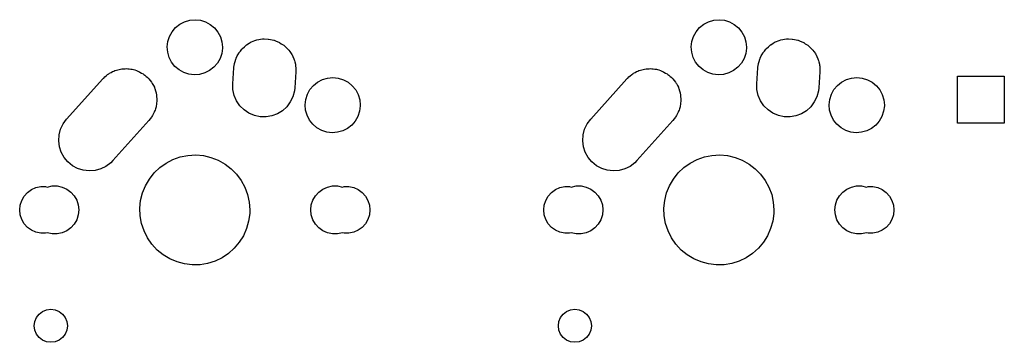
# Model space of a CAD drawing. Extents: x 124.3 to 210.2, y -114.7 to -26.3.
# Tile 3 of 7: x 172.2 to 207.8, y -83.3 to -71.6. Entities that reach past the tile are written whole.
import ezdxf

# ---------------------------------------------------------------- set-up
doc = ezdxf.new("R2010")
doc.units = 0
doc.layers.add('BLACK', color=7, linetype='CONTINUOUS')

msp = doc.modelspace()

# ---------------------------------------------------------------- linework, layer by layer
at = {"layer": 'BLACK', "linetype": 'CONTINUOUS'}
for p, q in [((177.952, -71.7632), (178.125, -71.6728)), ((178.125, -71.6728), (178.313, -71.6177)), ((178.313, -71.6177), (178.507, -71.6)), ((178.507, -71.6), (178.701, -71.6204)), ((178.701, -71.6204), (178.888, -71.6781)), ((178.888, -71.6781), (179.059, -71.771)), ((196.952, -71.7632), (197.125, -71.6728)), ((197.125, -71.6728), (197.313, -71.6177)), ((197.313, -71.6177), (197.507, -71.6)), ((197.507, -71.6), (197.701, -71.6204)), ((197.701, -71.6204), (197.888, -71.6781)), ((197.888, -71.6781), (198.059, -71.771)), ((177.581, -72.2061), (177.675, -72.035)), ((177.675, -72.035), (177.8, -71.8855)), ((177.8, -71.8855), (177.952, -71.7632)), ((179.059, -71.771), (179.21, -71.8954)), ((179.21, -71.8954), (179.333, -72.0466)), ((179.333, -72.0466), (179.425, -72.2189)), ((196.581, -72.2061), (196.675, -72.035)), ((196.675, -72.035), (196.8, -71.8855)), ((196.8, -71.8855), (196.952, -71.7632)), ((198.059, -71.771), (198.21, -71.8954)), ((198.21, -71.8954), (198.333, -72.0466)), ((198.333, -72.0466), (198.425, -72.2189)), ((177.5, -72.586), (177.522, -72.3921)), ((177.522, -72.3921), (177.581, -72.2061)), ((179.425, -72.2189), (179.481, -72.4058)), ((179.481, -72.4058), (179.5, -72.6)), ((180.379, -72.5099), (180.468, -72.4566)), ((180.468, -72.4566), (180.546, -72.4088)), ((180.546, -72.4088), (180.552, -72.4066)), ((180.552, -72.4066), (180.556, -72.4046)), ((180.556, -72.4046), (180.681, -72.3584)), ((180.681, -72.3584), (180.746, -72.3338)), ((180.746, -72.3338), (180.748, -72.3335)), ((180.748, -72.3335), (180.749, -72.3333)), ((180.749, -72.3333), (180.952, -72.2985)), ((180.952, -72.2985), (180.954, -72.2985)), ((180.954, -72.2985), (180.957, -72.298)), ((180.957, -72.298), (181.02, -72.2994)), ((181.02, -72.2994), (181.158, -72.3012)), ((181.158, -72.3012), (181.164, -72.3025)), ((181.164, -72.3025), (181.171, -72.3027)), ((181.171, -72.3027), (181.24, -72.3176)), ((181.24, -72.3176), (181.36, -72.3413)), ((181.36, -72.3413), (181.37, -72.3456)), ((181.37, -72.3456), (181.38, -72.3476)), ((181.38, -72.3476), (181.446, -72.3758)), ((181.446, -72.3758), (181.551, -72.4176)), ((181.551, -72.4176), (181.564, -72.4262)), ((181.564, -72.4262), (181.576, -72.4313)), ((181.576, -72.4313), (181.635, -72.4707)), ((181.635, -72.4707), (181.725, -72.5275)), ((196.5, -72.586), (196.522, -72.3921)), ((196.522, -72.3921), (196.581, -72.2061)), ((198.425, -72.2189), (198.481, -72.4058)), ((198.481, -72.4058), (198.5, -72.6)), ((199.379, -72.5099), (199.468, -72.4566)), ((199.468, -72.4566), (199.546, -72.4088)), ((199.546, -72.4088), (199.552, -72.4066)), ((199.552, -72.4066), (199.556, -72.4046)), ((199.556, -72.4046), (199.681, -72.3584)), ((199.681, -72.3584), (199.746, -72.3338)), ((199.746, -72.3338), (199.748, -72.3335)), ((199.748, -72.3335), (199.749, -72.3333)), ((199.749, -72.3333), (199.952, -72.2985)), ((199.952, -72.2985), (199.954, -72.2985)), ((199.954, -72.2985), (199.957, -72.298)), ((199.957, -72.298), (200.02, -72.2994)), ((200.02, -72.2994), (200.158, -72.3012)), ((200.158, -72.3012), (200.164, -72.3025)), ((200.164, -72.3025), (200.171, -72.3027)), ((200.171, -72.3027), (200.24, -72.3176)), ((200.24, -72.3176), (200.36, -72.3413)), ((200.36, -72.3413), (200.37, -72.3456)), ((200.37, -72.3456), (200.38, -72.3476)), ((200.38, -72.3476), (200.446, -72.3758)), ((200.446, -72.3758), (200.551, -72.4176)), ((200.551, -72.4176), (200.564, -72.4262)), ((200.564, -72.4262), (200.576, -72.4313)), ((200.576, -72.4313), (200.635, -72.4707)), ((200.635, -72.4707), (200.725, -72.5275)), ((177.516, -72.7805), (177.5, -72.586)), ((177.57, -72.9681), (177.516, -72.7805)), ((179.475, -72.8215), (179.414, -73.0067)), ((179.5, -72.6279), (179.475, -72.8215)), ((179.5, -72.6), (179.5, -72.6279)), ((180.078, -72.8355), (180.09, -72.8202)), ((180.09, -72.8202), (180.096, -72.8073)), ((180.096, -72.8073), (180.151, -72.7385)), ((180.151, -72.7385), (180.206, -72.6643)), ((180.206, -72.6643), (180.217, -72.6543)), ((180.217, -72.6543), (180.224, -72.6456)), ((180.224, -72.6456), (180.295, -72.5836)), ((180.295, -72.5836), (180.364, -72.5203)), ((180.364, -72.5203), (180.373, -72.5148)), ((180.373, -72.5148), (180.379, -72.5099)), ((181.725, -72.5275), (181.74, -72.5415)), ((181.74, -72.5415), (181.754, -72.5506)), ((181.754, -72.5506), (181.802, -72.5989)), ((181.802, -72.5989), (181.876, -72.6672)), ((181.876, -72.6672), (181.891, -72.6875)), ((181.891, -72.6875), (181.905, -72.7014)), ((181.905, -72.7014), (181.942, -72.7559)), ((181.942, -72.7559), (181.999, -72.8322)), ((196.516, -72.7805), (196.5, -72.586)), ((196.57, -72.9681), (196.516, -72.7805)), ((198.475, -72.8215), (198.414, -73.0067)), ((198.5, -72.6279), (198.475, -72.8215)), ((198.5, -72.6), (198.5, -72.6279)), ((199.078, -72.8355), (199.09, -72.8202)), ((199.09, -72.8202), (199.096, -72.8073)), ((199.096, -72.8073), (199.151, -72.7385)), ((199.151, -72.7385), (199.206, -72.6643)), ((199.206, -72.6643), (199.217, -72.6543)), ((199.217, -72.6543), (199.224, -72.6456)), ((199.224, -72.6456), (199.295, -72.5836)), ((199.295, -72.5836), (199.364, -72.5203)), ((199.364, -72.5203), (199.373, -72.5148)), ((199.373, -72.5148), (199.379, -72.5099)), ((200.725, -72.5275), (200.74, -72.5415)), ((200.74, -72.5415), (200.754, -72.5506)), ((200.754, -72.5506), (200.802, -72.5989)), ((200.802, -72.5989), (200.876, -72.6672)), ((200.876, -72.6672), (200.891, -72.6875)), ((200.891, -72.6875), (200.905, -72.7014)), ((200.905, -72.7014), (200.942, -72.7559)), ((200.942, -72.7559), (200.999, -72.8322)), ((177.659, -73.1417), (177.57, -72.9681)), ((177.781, -73.2947), (177.659, -73.1417)), ((179.317, -73.1764), (179.19, -73.3242)), ((179.414, -73.0067), (179.317, -73.1764)), ((179.94, -73.1861), (179.963, -73.1113)), ((179.963, -73.1113), (179.985, -73.0278)), ((179.985, -73.0278), (179.995, -73.007)), ((179.995, -73.007), (180.001, -72.9895)), ((180.001, -72.9895), (180.039, -72.9164)), ((180.039, -72.9164), (180.078, -72.8355)), ((181.999, -72.8322), (182.012, -72.8589)), ((182.012, -72.8589), (182.025, -72.878)), ((182.025, -72.878), (182.051, -72.9362)), ((182.051, -72.9362), (182.09, -73.0168)), ((182.09, -73.0168), (182.1, -73.0499)), ((182.1, -73.0499), (182.11, -73.0742)), ((182.11, -73.0742), (182.123, -73.1335)), ((182.123, -73.1335), (182.146, -73.215)), ((196.659, -73.1417), (196.57, -72.9681)), ((196.781, -73.2947), (196.659, -73.1417)), ((198.317, -73.1764), (198.19, -73.3242)), ((198.414, -73.0067), (198.317, -73.1764)), ((198.94, -73.1861), (198.963, -73.1113)), ((198.963, -73.1113), (198.985, -73.0278)), ((198.985, -73.0278), (198.995, -73.007)), ((198.995, -73.007), (199.001, -72.9895)), ((199.001, -72.9895), (199.039, -72.9164)), ((199.039, -72.9164), (199.078, -72.8355)), ((200.999, -72.8322), (201.012, -72.8589)), ((201.012, -72.8589), (201.025, -72.878)), ((201.025, -72.878), (201.051, -72.9362)), ((201.051, -72.9362), (201.09, -73.0168)), ((201.09, -73.0168), (201.1, -73.0499)), ((201.1, -73.0499), (201.11, -73.0742)), ((201.11, -73.0742), (201.123, -73.1335)), ((201.123, -73.1335), (201.146, -73.215)), ((175.377, -73.5671), (175.411, -73.5418)), ((175.411, -73.5418), (175.462, -73.5165)), ((175.462, -73.5165), (175.516, -73.4846)), ((175.516, -73.4846), (175.561, -73.4678)), ((175.561, -73.4678), (175.602, -73.4476)), ((175.602, -73.4476), (175.654, -73.4334)), ((175.654, -73.4334), (175.709, -73.4133)), ((175.709, -73.4133), (175.761, -73.4044)), ((175.761, -73.4044), (175.809, -73.3914)), ((175.809, -73.3914), (175.859, -73.3876)), ((175.859, -73.3876), (175.912, -73.3785)), ((175.912, -73.3785), (175.969, -73.3792)), ((175.969, -73.3792), (176.022, -73.3752)), ((176.022, -73.3752), (176.068, -73.3805)), ((176.068, -73.3805), (176.118, -73.3812)), ((176.118, -73.3812), (176.178, -73.3931)), ((176.178, -73.3931), (176.234, -73.3996)), ((176.234, -73.3996), (176.275, -73.4124)), ((176.275, -73.4124), (176.32, -73.4213)), ((176.32, -73.4213), (176.381, -73.4457)), ((176.381, -73.4457), (176.438, -73.4637)), ((176.438, -73.4637), (176.472, -73.4822)), ((176.472, -73.4822), (176.511, -73.4976)), ((176.511, -73.4976), (176.57, -73.535)), ((176.57, -73.535), (176.626, -73.5651)), ((177.929, -73.4211), (177.781, -73.2947)), ((178.1, -73.5164), (177.929, -73.4211)), ((178.285, -73.5767), (178.1, -73.5164)), ((178.862, -73.5323), (178.674, -73.5848)), ((179.036, -73.4443), (178.862, -73.5323)), ((179.19, -73.3242), (179.036, -73.4443)), ((179.878, -73.9235), (179.917, -73.3435)), ((179.917, -73.3435), (179.93, -73.2343)), ((179.93, -73.2343), (179.937, -73.208)), ((179.937, -73.208), (179.94, -73.1861)), ((182.162, -73.4965), (182.122, -74.0765)), ((182.146, -73.215), (182.15, -73.2537)), ((182.15, -73.2537), (182.156, -73.2829)), ((182.156, -73.2829), (182.158, -73.3408)), ((182.158, -73.3408), (182.165, -73.42)), ((182.163, -73.4789), (182.162, -73.4905)), ((182.162, -73.4905), (182.162, -73.4965)), ((182.165, -73.42), (182.163, -73.4789)), ((194.377, -73.5671), (194.411, -73.5418)), ((194.411, -73.5418), (194.462, -73.5165)), ((194.462, -73.5165), (194.516, -73.4846)), ((194.516, -73.4846), (194.561, -73.4678)), ((194.561, -73.4678), (194.602, -73.4476)), ((194.602, -73.4476), (194.654, -73.4334)), ((194.654, -73.4334), (194.709, -73.4133)), ((194.709, -73.4133), (194.761, -73.4044)), ((194.761, -73.4044), (194.809, -73.3914)), ((194.809, -73.3914), (194.859, -73.3876)), ((194.859, -73.3876), (194.912, -73.3785)), ((194.912, -73.3785), (194.969, -73.3792)), ((194.969, -73.3792), (195.022, -73.3752)), ((195.022, -73.3752), (195.068, -73.3805)), ((195.068, -73.3805), (195.118, -73.3812)), ((195.118, -73.3812), (195.178, -73.3931)), ((195.178, -73.3931), (195.234, -73.3996)), ((195.234, -73.3996), (195.275, -73.4124)), ((195.275, -73.4124), (195.32, -73.4213)), ((195.32, -73.4213), (195.381, -73.4457)), ((195.381, -73.4457), (195.438, -73.4637)), ((195.438, -73.4637), (195.472, -73.4822)), ((195.472, -73.4822), (195.511, -73.4976)), ((195.511, -73.4976), (195.57, -73.535)), ((195.57, -73.535), (195.626, -73.5651)), ((196.929, -73.4211), (196.781, -73.2947)), ((197.1, -73.5164), (196.929, -73.4211)), ((197.285, -73.5767), (197.1, -73.5164)), ((197.862, -73.5323), (197.674, -73.5848)), ((198.036, -73.4443), (197.862, -73.5323)), ((198.19, -73.3242), (198.036, -73.4443)), ((198.878, -73.9235), (198.917, -73.3435)), ((198.917, -73.3435), (198.93, -73.2343)), ((198.93, -73.2343), (198.937, -73.208)), ((198.937, -73.208), (198.94, -73.1861)), ((201.162, -73.4965), (201.122, -74.0765)), ((201.146, -73.215), (201.15, -73.2537)), ((201.15, -73.2537), (201.156, -73.2829)), ((201.156, -73.2829), (201.158, -73.3408)), ((201.158, -73.3408), (201.165, -73.42)), ((201.163, -73.4789), (201.162, -73.4905)), ((201.162, -73.4905), (201.162, -73.4965)), ((201.165, -73.42), (201.163, -73.4789)), ((173.853, -75.2087), (175.163, -73.7487)), ((175.163, -73.7487), (175.178, -73.7332)), ((175.178, -73.7332), (175.184, -73.7256)), ((175.184, -73.7256), (175.195, -73.7155)), ((175.195, -73.7155), (175.24, -73.6706)), ((175.24, -73.6706), (175.289, -73.6338)), ((175.289, -73.6338), (175.339, -73.5899)), ((175.339, -73.5899), (175.377, -73.5671)), ((176.626, -73.5651), (176.653, -73.5875)), ((176.653, -73.5875), (176.685, -73.6075)), ((176.685, -73.6075), (176.74, -73.6582)), ((176.74, -73.6582), (176.791, -73.7003)), ((176.791, -73.7003), (176.812, -73.7246)), ((176.812, -73.7246), (176.836, -73.7472)), ((176.836, -73.7472), (176.884, -73.8109)), ((176.884, -73.8109), (176.928, -73.8644)), ((176.928, -73.8644), (176.942, -73.8887)), ((176.942, -73.8887), (176.959, -73.9122)), ((178.479, -73.5998), (178.285, -73.5767)), ((178.674, -73.5848), (178.479, -73.5998)), ((182.8, -73.9855), (182.952, -73.8632)), ((182.952, -73.8632), (183.125, -73.7728)), ((183.125, -73.7728), (183.313, -73.7177)), ((183.313, -73.7177), (183.507, -73.7)), ((183.507, -73.7), (183.701, -73.7204)), ((183.701, -73.7204), (183.888, -73.7781)), ((183.888, -73.7781), (184.059, -73.871)), ((184.059, -73.871), (184.21, -73.9954)), ((192.853, -75.2087), (194.163, -73.7487)), ((194.163, -73.7487), (194.178, -73.7332)), ((194.178, -73.7332), (194.184, -73.7256)), ((194.184, -73.7256), (194.195, -73.7155)), ((194.195, -73.7155), (194.24, -73.6706)), ((194.24, -73.6706), (194.289, -73.6338)), ((194.289, -73.6338), (194.339, -73.5899)), ((194.339, -73.5899), (194.377, -73.5671)), ((195.626, -73.5651), (195.653, -73.5875)), ((195.653, -73.5875), (195.685, -73.6075)), ((195.685, -73.6075), (195.74, -73.6582)), ((195.74, -73.6582), (195.791, -73.7003)), ((195.791, -73.7003), (195.812, -73.7246)), ((195.812, -73.7246), (195.836, -73.7472)), ((195.836, -73.7472), (195.884, -73.8109)), ((195.884, -73.8109), (195.928, -73.8644)), ((195.928, -73.8644), (195.942, -73.8887)), ((195.942, -73.8887), (195.959, -73.9122)), ((197.479, -73.5998), (197.285, -73.5767)), ((197.674, -73.5848), (197.479, -73.5998)), ((201.8, -73.9855), (201.952, -73.8632)), ((201.952, -73.8632), (202.125, -73.7728)), ((202.125, -73.7728), (202.313, -73.7177)), ((202.313, -73.7177), (202.507, -73.7)), ((202.507, -73.7), (202.701, -73.7204)), ((202.701, -73.7204), (202.888, -73.7781)), ((202.888, -73.7781), (203.059, -73.871)), ((203.059, -73.871), (203.21, -73.9954)), ((206.15, -75.35), (206.15, -73.65)), ((206.15, -73.65), (207.85, -73.65)), ((207.85, -73.65), (207.85, -75.35)), ((176.959, -73.9122), (176.997, -73.9879)), ((176.997, -73.9879), (177.032, -74.0514)), ((177.032, -74.0514), (177.039, -74.0742)), ((177.039, -74.0742), (177.05, -74.0968)), ((177.05, -74.0968), (177.075, -74.1832)), ((177.075, -74.1832), (177.098, -74.2546)), ((177.098, -74.2546), (177.1, -74.2746)), ((179.883, -74.1371), (179.878, -73.9235)), ((179.929, -74.3458), (179.883, -74.1371)), ((182.11, -74.1857), (182.054, -74.3921)), ((182.122, -74.0765), (182.11, -74.1857)), ((182.581, -74.3061), (182.675, -74.135)), ((182.675, -74.135), (182.8, -73.9855)), ((184.21, -73.9954), (184.333, -74.1466)), ((184.333, -74.1466), (184.425, -74.3189)), ((195.959, -73.9122), (195.997, -73.9879)), ((195.997, -73.9879), (196.032, -74.0514)), ((196.032, -74.0514), (196.039, -74.0742)), ((196.039, -74.0742), (196.05, -74.0968)), ((196.05, -74.0968), (196.075, -74.1832)), ((196.075, -74.1832), (196.098, -74.2546)), ((196.098, -74.2546), (196.1, -74.2746)), ((198.883, -74.1371), (198.878, -73.9235)), ((198.929, -74.3458), (198.883, -74.1371)), ((201.11, -74.1857), (201.054, -74.3921)), ((201.122, -74.0765), (201.11, -74.1857)), ((201.581, -74.3061), (201.675, -74.135)), ((201.675, -74.135), (201.8, -73.9855)), ((203.21, -73.9954), (203.333, -74.1466)), ((203.333, -74.1466), (203.425, -74.3189)), ((177.1, -74.2746), (177.106, -74.295)), ((177.106, -74.295), (177.115, -74.3903)), ((177.123, -74.5589), (177.114, -74.6219)), ((177.115, -74.3903), (177.124, -74.4666)), ((177.124, -74.4666), (177.123, -74.4829)), ((177.123, -74.4829), (177.125, -74.5)), ((177.125, -74.5), (177.123, -74.5589)), ((180.014, -74.542), (179.929, -74.3458)), ((180.134, -74.7186), (180.014, -74.542)), ((181.961, -74.5845), (181.833, -74.7557)), ((182.054, -74.3921), (181.961, -74.5845)), ((182.5, -74.686), (182.522, -74.4921)), ((182.522, -74.4921), (182.581, -74.3061)), ((184.425, -74.3189), (184.481, -74.5058)), ((184.481, -74.5058), (184.5, -74.7)), ((196.1, -74.2746), (196.106, -74.295)), ((196.106, -74.295), (196.115, -74.3903)), ((196.123, -74.5589), (196.114, -74.6219)), ((196.115, -74.3903), (196.124, -74.4666)), ((196.124, -74.4666), (196.123, -74.4829)), ((196.123, -74.4829), (196.125, -74.5)), ((196.125, -74.5), (196.123, -74.5589)), ((199.014, -74.542), (198.929, -74.3458)), ((199.134, -74.7186), (199.014, -74.542)), ((200.961, -74.5845), (200.833, -74.7557)), ((201.054, -74.3921), (200.961, -74.5845)), ((201.5, -74.686), (201.522, -74.4921)), ((201.522, -74.4921), (201.581, -74.3061)), ((203.425, -74.3189), (203.481, -74.5058)), ((203.481, -74.5058), (203.5, -74.7)), ((177.028, -74.9576), (176.992, -75.0209)), ((177.04, -74.9201), (177.028, -74.9576)), ((177.056, -74.8866), (177.04, -74.9201)), ((177.072, -74.8271), (177.056, -74.8866)), ((177.094, -74.7626), (177.072, -74.8271)), ((177.1, -74.7194), (177.094, -74.7626)), ((177.111, -74.6799), (177.1, -74.7194)), ((177.114, -74.6219), (177.111, -74.6799)), ((180.286, -74.8693), (180.134, -74.7186)), ((180.463, -74.9887), (180.286, -74.8693)), ((181.675, -74.8996), (181.493, -75.0111)), ((181.833, -74.7557), (181.675, -74.8996)), ((182.516, -74.8805), (182.5, -74.686)), ((182.57, -75.0681), (182.516, -74.8805)), ((184.475, -74.9215), (184.414, -75.1067)), ((184.5, -74.7279), (184.475, -74.9215)), ((184.5, -74.7), (184.5, -74.7279)), ((196.028, -74.9576), (195.992, -75.0209)), ((196.04, -74.9201), (196.028, -74.9576)), ((196.056, -74.8866), (196.04, -74.9201)), ((196.072, -74.8271), (196.056, -74.8866)), ((196.094, -74.7626), (196.072, -74.8271)), ((196.1, -74.7194), (196.094, -74.7626)), ((196.111, -74.6799), (196.1, -74.7194)), ((196.114, -74.6219), (196.111, -74.6799)), ((199.286, -74.8693), (199.134, -74.7186)), ((199.463, -74.9887), (199.286, -74.8693)), ((200.675, -74.8996), (200.493, -75.0111)), ((200.833, -74.7557), (200.675, -74.8996)), ((201.516, -74.8805), (201.5, -74.686)), ((201.57, -75.0681), (201.516, -74.8805)), ((203.475, -74.9215), (203.414, -75.1067)), ((203.5, -74.7279), (203.475, -74.9215)), ((203.5, -74.7), (203.5, -74.7279)), ((173.726, -75.3806), (173.853, -75.2087)), ((176.837, -75.2513), (175.527, -76.7113)), ((176.878, -75.1966), (176.837, -75.2513)), ((176.927, -75.1372), (176.878, -75.1966)), ((176.944, -75.1063), (176.927, -75.1372)), ((176.964, -75.0794), (176.944, -75.1063)), ((176.992, -75.0209), (176.964, -75.0794)), ((180.66, -75.0723), (180.463, -74.9887)), ((180.869, -75.1173), (180.66, -75.0723)), ((181.082, -75.122), (180.869, -75.1173)), ((181.293, -75.0862), (181.082, -75.122)), ((181.493, -75.0111), (181.293, -75.0862)), ((182.659, -75.2417), (182.57, -75.0681)), ((182.781, -75.3947), (182.659, -75.2417)), ((184.317, -75.2764), (184.19, -75.4242)), ((184.414, -75.1067), (184.317, -75.2764)), ((192.726, -75.3806), (192.853, -75.2087)), ((195.837, -75.2513), (194.527, -76.7113)), ((195.878, -75.1966), (195.837, -75.2513)), ((195.927, -75.1372), (195.878, -75.1966)), ((195.944, -75.1063), (195.927, -75.1372)), ((195.964, -75.0794), (195.944, -75.1063)), ((195.992, -75.0209), (195.964, -75.0794)), ((199.66, -75.0723), (199.463, -74.9887)), ((199.869, -75.1173), (199.66, -75.0723)), ((200.082, -75.122), (199.869, -75.1173)), ((200.293, -75.0862), (200.082, -75.122)), ((200.493, -75.0111), (200.293, -75.0862)), ((201.659, -75.2417), (201.57, -75.0681)), ((201.781, -75.3947), (201.659, -75.2417)), ((203.317, -75.2764), (203.19, -75.4242)), ((203.414, -75.1067), (203.317, -75.2764)), ((173.579, -75.7801), (173.634, -75.5734)), ((173.634, -75.5734), (173.726, -75.3806)), ((182.929, -75.5211), (182.781, -75.3947)), ((183.1, -75.6164), (182.929, -75.5211)), ((183.285, -75.6767), (183.1, -75.6164)), ((183.479, -75.6998), (183.285, -75.6767)), ((183.862, -75.6323), (183.674, -75.6848)), ((184.036, -75.5443), (183.862, -75.6323)), ((184.19, -75.4242), (184.036, -75.5443)), ((192.579, -75.7801), (192.634, -75.5734)), ((192.634, -75.5734), (192.726, -75.3806)), ((201.929, -75.5211), (201.781, -75.3947)), ((202.1, -75.6164), (201.929, -75.5211)), ((202.285, -75.6767), (202.1, -75.6164)), ((202.479, -75.6998), (202.285, -75.6767)), ((202.862, -75.6323), (202.674, -75.6848)), ((203.036, -75.5443), (202.862, -75.6323)), ((203.19, -75.4242), (203.036, -75.5443)), ((207.85, -75.35), (206.15, -75.35)), ((173.565, -75.9934), (173.579, -75.7801)), ((173.592, -76.2054), (173.565, -75.9934)), ((183.674, -75.6848), (183.479, -75.6998)), ((192.565, -75.9934), (192.579, -75.7801)), ((192.592, -76.2054), (192.565, -75.9934)), ((202.674, -75.6848), (202.479, -75.6998)), ((173.658, -76.4086), (173.592, -76.2054)), ((192.658, -76.4086), (192.592, -76.2054)), ((173.762, -76.5956), (173.658, -76.4086)), ((173.899, -76.7596), (173.762, -76.5956)), ((175.527, -76.7113), (175.45, -76.7894)), ((177.458, -76.7999), (177.708, -76.6701)), ((177.708, -76.6701), (177.974, -76.5768)), ((177.974, -76.5768), (178.25, -76.5218)), ((178.25, -76.5218), (178.531, -76.5063)), ((178.531, -76.5063), (178.812, -76.5306)), ((178.812, -76.5306), (179.086, -76.5942)), ((179.086, -76.5942), (179.349, -76.6959)), ((179.349, -76.6959), (179.595, -76.8335)), ((192.762, -76.5956), (192.658, -76.4086)), ((192.899, -76.7596), (192.762, -76.5956)), ((194.527, -76.7113), (194.45, -76.7894)), ((196.458, -76.7999), (196.708, -76.6701)), ((196.708, -76.6701), (196.974, -76.5768)), ((196.974, -76.5768), (197.25, -76.5218)), ((197.25, -76.5218), (197.531, -76.5063)), ((197.531, -76.5063), (197.812, -76.5306)), ((197.812, -76.5306), (198.086, -76.5942)), ((198.086, -76.5942), (198.349, -76.6959)), ((198.349, -76.6959), (198.595, -76.8335)), ((174.064, -76.8949), (173.899, -76.7596)), ((174.252, -76.9963), (174.064, -76.8949)), ((174.456, -77.0604), (174.252, -76.9963)), ((174.668, -77.0848), (174.456, -77.0604)), ((174.881, -77.0686), (174.668, -77.0848)), ((175.088, -77.0124), (174.881, -77.0686)), ((175.279, -76.9182), (175.088, -77.0124)), ((175.45, -76.7894), (175.279, -76.9182)), ((177.025, -77.1581), (177.229, -76.9637)), ((177.229, -76.9637), (177.458, -76.7999)), ((179.595, -76.8335), (179.819, -77.0044)), ((179.819, -77.0044), (180.016, -77.2051)), ((193.064, -76.8949), (192.899, -76.7596)), ((193.252, -76.9963), (193.064, -76.8949)), ((193.456, -77.0604), (193.252, -76.9963)), ((193.668, -77.0848), (193.456, -77.0604)), ((193.881, -77.0686), (193.668, -77.0848)), ((194.088, -77.0124), (193.881, -77.0686)), ((194.279, -76.9182), (194.088, -77.0124)), ((194.45, -76.7894), (194.279, -76.9182)), ((196.025, -77.1581), (196.229, -76.9637)), ((196.229, -76.9637), (196.458, -76.7999)), ((198.595, -76.8335), (198.819, -77.0044)), ((198.819, -77.0044), (199.016, -77.2051)), ((176.709, -77.6228), (176.851, -77.3793)), ((176.851, -77.3793), (177.025, -77.1581)), ((180.016, -77.2051), (180.184, -77.4316)), ((180.184, -77.4316), (180.317, -77.6795)), ((195.709, -77.6228), (195.851, -77.3793)), ((195.851, -77.3793), (196.025, -77.1581)), ((199.016, -77.2051), (199.184, -77.4316)), ((199.184, -77.4316), (199.317, -77.6795)), ((172.431, -77.8683), (172.575, -77.7639)), ((172.575, -77.7639), (172.737, -77.6916)), ((172.737, -77.6916), (172.911, -77.6547)), ((172.911, -77.6547), (173.089, -77.6547)), ((173.089, -77.6547), (173.15, -77.6677)), ((173.15, -77.6677), (173.329, -77.6298)), ((173.329, -77.6298), (173.511, -77.6298)), ((173.511, -77.6298), (173.69, -77.6678)), ((173.69, -77.6678), (173.857, -77.7422)), ((173.857, -77.7422), (174.005, -77.8497)), ((176.604, -77.8839), (176.709, -77.6228)), ((180.317, -77.6795), (180.415, -77.9437)), ((182.995, -77.8497), (183.142, -77.7422)), ((183.142, -77.7422), (183.31, -77.6678)), ((183.31, -77.6678), (183.489, -77.6298)), ((183.489, -77.6298), (183.671, -77.6298)), ((183.671, -77.6298), (183.85, -77.6677)), ((183.85, -77.6677), (183.911, -77.6547)), ((183.911, -77.6547), (184.089, -77.6547)), ((184.089, -77.6547), (184.263, -77.6916)), ((184.263, -77.6916), (184.425, -77.7639)), ((184.425, -77.7639), (184.569, -77.8683)), ((191.431, -77.8683), (191.575, -77.7639)), ((191.575, -77.7639), (191.737, -77.6916)), ((191.737, -77.6916), (191.911, -77.6547)), ((191.911, -77.6547), (192.089, -77.6547)), ((192.089, -77.6547), (192.15, -77.6677)), ((192.15, -77.6677), (192.329, -77.6298)), ((192.329, -77.6298), (192.511, -77.6298)), ((192.511, -77.6298), (192.69, -77.6678)), ((192.69, -77.6678), (192.857, -77.7422)), ((192.857, -77.7422), (193.005, -77.8497)), ((195.604, -77.8839), (195.709, -77.6228)), ((199.317, -77.6795), (199.415, -77.9437)), ((201.995, -77.8497), (202.142, -77.7422)), ((202.142, -77.7422), (202.31, -77.6678)), ((202.31, -77.6678), (202.489, -77.6298)), ((202.489, -77.6298), (202.671, -77.6298)), ((202.671, -77.6298), (202.85, -77.6677)), ((202.85, -77.6677), (202.911, -77.6547)), ((202.911, -77.6547), (203.089, -77.6547)), ((203.089, -77.6547), (203.263, -77.6916)), ((203.263, -77.6916), (203.425, -77.7639)), ((203.425, -77.7639), (203.569, -77.8683)), ((172.169, -78.3233), (172.223, -78.1543)), ((172.223, -78.1543), (172.312, -78.0004)), ((172.312, -78.0004), (172.431, -77.8683)), ((174.005, -77.8497), (174.128, -77.9857)), ((174.128, -77.9857), (174.219, -78.1441)), ((174.219, -78.1441), (174.276, -78.3181)), ((176.507, -78.4374), (176.536, -78.1572)), ((176.536, -78.1572), (176.604, -77.8839)), ((180.415, -77.9437), (180.474, -78.2191)), ((182.724, -78.3181), (182.781, -78.1441)), ((182.781, -78.1441), (182.872, -77.9857)), ((182.872, -77.9857), (182.995, -77.8497)), ((184.569, -77.8683), (184.688, -78.0004)), ((184.688, -78.0004), (184.777, -78.1543)), ((184.777, -78.1543), (184.831, -78.3233)), ((191.169, -78.3233), (191.223, -78.1543)), ((191.223, -78.1543), (191.312, -78.0004)), ((191.312, -78.0004), (191.431, -77.8683)), ((193.005, -77.8497), (193.128, -77.9857)), ((193.128, -77.9857), (193.219, -78.1441)), ((193.219, -78.1441), (193.276, -78.3181)), ((195.507, -78.4374), (195.536, -78.1572)), ((195.536, -78.1572), (195.604, -77.8839)), ((199.415, -77.9437), (199.474, -78.2191)), ((201.724, -78.3181), (201.781, -78.1441)), ((201.781, -78.1441), (201.872, -77.9857)), ((201.872, -77.9857), (201.995, -77.8497)), ((203.569, -77.8683), (203.688, -78.0004)), ((203.688, -78.0004), (203.777, -78.1543)), ((203.777, -78.1543), (203.831, -78.3233)), ((172.15, -78.5), (172.169, -78.3233)), ((172.169, -78.6767), (172.15, -78.5)), ((174.276, -78.3181), (174.295, -78.5)), ((174.295, -78.5), (174.276, -78.6819)), ((176.518, -78.7188), (176.507, -78.4374)), ((180.474, -78.2191), (180.494, -78.5)), ((180.494, -78.5), (180.49, -78.6252)), ((182.705, -78.5), (182.724, -78.3181)), ((182.724, -78.6819), (182.705, -78.5)), ((184.831, -78.3233), (184.85, -78.5)), ((184.85, -78.5), (184.831, -78.6767)), ((191.15, -78.5), (191.169, -78.3233)), ((191.169, -78.6767), (191.15, -78.5)), ((193.276, -78.3181), (193.295, -78.5)), ((193.295, -78.5), (193.276, -78.6819)), ((195.518, -78.7188), (195.507, -78.4374)), ((199.474, -78.2191), (199.494, -78.5)), ((199.494, -78.5), (199.49, -78.6252)), ((201.705, -78.5), (201.724, -78.3181)), ((201.724, -78.6819), (201.705, -78.5)), ((203.831, -78.3233), (203.85, -78.5)), ((203.85, -78.5), (203.831, -78.6767)), ((172.223, -78.8457), (172.169, -78.6767)), ((172.312, -78.9996), (172.223, -78.8457)), ((174.219, -78.8559), (174.128, -79.0143)), ((174.276, -78.6819), (174.219, -78.8559)), ((176.569, -78.9959), (176.518, -78.7188)), ((180.49, -78.6252), (180.452, -78.9043)), ((182.781, -78.8559), (182.724, -78.6819)), ((182.872, -79.0143), (182.781, -78.8559)), ((184.777, -78.8457), (184.688, -78.9996)), ((184.831, -78.6767), (184.777, -78.8457)), ((191.223, -78.8457), (191.169, -78.6767)), ((191.312, -78.9996), (191.223, -78.8457)), ((193.219, -78.8559), (193.128, -79.0143)), ((193.276, -78.6819), (193.219, -78.8559)), ((195.569, -78.9959), (195.518, -78.7188)), ((199.49, -78.6252), (199.452, -78.9043)), ((201.781, -78.8559), (201.724, -78.6819)), ((201.872, -79.0143), (201.781, -78.8559)), ((203.777, -78.8457), (203.688, -78.9996)), ((203.831, -78.6767), (203.777, -78.8457)), ((172.431, -79.1317), (172.312, -78.9996)), ((172.575, -79.2361), (172.431, -79.1317)), ((172.737, -79.3084), (172.575, -79.2361)), ((174.005, -79.1503), (173.857, -79.2578)), ((174.128, -79.0143), (174.005, -79.1503)), ((176.658, -79.263), (176.569, -78.9959)), ((180.376, -79.1754), (180.262, -79.433)), ((180.452, -78.9043), (180.376, -79.1754)), ((182.995, -79.1503), (182.872, -79.0143)), ((183.142, -79.2578), (182.995, -79.1503)), ((184.425, -79.2361), (184.263, -79.3084)), ((184.569, -79.1317), (184.425, -79.2361)), ((184.688, -78.9996), (184.569, -79.1317)), ((191.431, -79.1317), (191.312, -78.9996)), ((191.575, -79.2361), (191.431, -79.1317)), ((191.737, -79.3084), (191.575, -79.2361)), ((193.005, -79.1503), (192.857, -79.2578)), ((193.128, -79.0143), (193.005, -79.1503)), ((195.658, -79.263), (195.569, -78.9959)), ((199.376, -79.1754), (199.262, -79.433)), ((199.452, -78.9043), (199.376, -79.1754)), ((201.995, -79.1503), (201.872, -79.0143)), ((202.142, -79.2578), (201.995, -79.1503)), ((203.425, -79.2361), (203.263, -79.3084)), ((203.569, -79.1317), (203.425, -79.2361)), ((203.688, -78.9996), (203.569, -79.1317)), ((172.911, -79.3453), (172.737, -79.3084)), ((173.089, -79.3453), (172.911, -79.3453)), ((173.15, -79.3323), (173.089, -79.3453)), ((173.329, -79.3702), (173.15, -79.3323)), ((173.511, -79.3702), (173.329, -79.3702)), ((173.69, -79.3322), (173.511, -79.3702)), ((173.857, -79.2578), (173.69, -79.3322)), ((176.784, -79.515), (176.658, -79.263)), ((176.944, -79.7467), (176.784, -79.515)), ((180.262, -79.433), (180.113, -79.672)), ((183.31, -79.3322), (183.142, -79.2578)), ((183.489, -79.3702), (183.31, -79.3322)), ((183.671, -79.3702), (183.489, -79.3702)), ((183.85, -79.3323), (183.671, -79.3702)), ((183.911, -79.3453), (183.85, -79.3323)), ((184.089, -79.3453), (183.911, -79.3453)), ((184.263, -79.3084), (184.089, -79.3453)), ((191.911, -79.3453), (191.737, -79.3084)), ((192.089, -79.3453), (191.911, -79.3453)), ((192.15, -79.3323), (192.089, -79.3453)), ((192.329, -79.3702), (192.15, -79.3323)), ((192.511, -79.3702), (192.329, -79.3702)), ((192.69, -79.3322), (192.511, -79.3702)), ((192.857, -79.2578), (192.69, -79.3322)), ((195.784, -79.515), (195.658, -79.263)), ((195.944, -79.7467), (195.784, -79.515)), ((199.262, -79.433), (199.113, -79.672)), ((202.31, -79.3322), (202.142, -79.2578)), ((202.489, -79.3702), (202.31, -79.3322)), ((202.671, -79.3702), (202.489, -79.3702)), ((202.85, -79.3323), (202.671, -79.3702)), ((202.911, -79.3453), (202.85, -79.3323)), ((203.089, -79.3453), (202.911, -79.3453)), ((203.263, -79.3084), (203.089, -79.3453)), ((177.135, -79.9535), (176.944, -79.7467)), ((177.353, -80.1313), (177.135, -79.9535)), ((179.932, -79.8876), (179.722, -80.0755)), ((180.113, -79.672), (179.932, -79.8876)), ((196.135, -79.9535), (195.944, -79.7467)), ((196.353, -80.1313), (196.135, -79.9535)), ((198.932, -79.8876), (198.722, -80.0755)), ((199.113, -79.672), (198.932, -79.8876)), ((177.595, -80.2766), (177.353, -80.1313)), ((177.854, -80.3864), (177.595, -80.2766)), ((179.488, -80.232), (179.234, -80.3539)), ((179.722, -80.0755), (179.488, -80.232)), ((196.595, -80.2766), (196.353, -80.1313)), ((196.854, -80.3864), (196.595, -80.2766)), ((198.488, -80.232), (198.234, -80.3539)), ((198.722, -80.0755), (198.488, -80.232)), ((178.126, -80.4586), (177.854, -80.3864)), ((178.406, -80.4917), (178.126, -80.4586)), ((178.688, -80.4851), (178.406, -80.4917)), ((178.965, -80.4388), (178.688, -80.4851)), ((179.234, -80.3539), (178.965, -80.4388)), ((197.126, -80.4586), (196.854, -80.3864)), ((197.406, -80.4917), (197.126, -80.4586)), ((197.688, -80.4851), (197.406, -80.4917)), ((197.965, -80.4388), (197.688, -80.4851)), ((198.234, -80.3539), (197.965, -80.4388)), ((173.125, -82.1204), (173.28, -82.1)), ((173.28, -82.1), (173.435, -82.1204)), ((192.125, -82.1204), (192.28, -82.1)), ((192.28, -82.1), (192.435, -82.1204)), ((172.7, -82.5447), (172.76, -82.4)), ((172.76, -82.4), (172.856, -82.2757)), ((172.856, -82.2757), (172.98, -82.1804)), ((172.98, -82.1804), (173.125, -82.1204)), ((173.435, -82.1204), (173.58, -82.1804)), ((173.58, -82.1804), (173.704, -82.2757)), ((173.704, -82.2757), (173.8, -82.4)), ((173.8, -82.4), (173.86, -82.5447)), ((191.7, -82.5447), (191.76, -82.4)), ((191.76, -82.4), (191.856, -82.2757)), ((191.856, -82.2757), (191.98, -82.1804)), ((191.98, -82.1804), (192.125, -82.1204)), ((192.435, -82.1204), (192.58, -82.1804)), ((192.58, -82.1804), (192.704, -82.2757)), ((192.704, -82.2757), (192.8, -82.4)), ((192.8, -82.4), (192.86, -82.5447)), ((172.68, -82.7), (172.7, -82.5447)), ((172.7, -82.8553), (172.68, -82.7)), ((173.86, -82.5447), (173.88, -82.7)), ((173.88, -82.7), (173.86, -82.8553)), ((191.68, -82.7), (191.7, -82.5447)), ((191.7, -82.8553), (191.68, -82.7)), ((192.86, -82.5447), (192.88, -82.7)), ((192.88, -82.7), (192.86, -82.8553)), ((172.76, -83), (172.7, -82.8553)), ((172.856, -83.1243), (172.76, -83)), ((172.98, -83.2196), (172.856, -83.1243)), ((173.704, -83.1243), (173.58, -83.2196)), ((173.8, -83), (173.704, -83.1243)), ((173.86, -82.8553), (173.8, -83)), ((191.76, -83), (191.7, -82.8553)), ((191.856, -83.1243), (191.76, -83)), ((191.98, -83.2196), (191.856, -83.1243)), ((192.704, -83.1243), (192.58, -83.2196)), ((192.8, -83), (192.704, -83.1243)), ((192.86, -82.8553), (192.8, -83)), ((173.125, -83.2796), (172.98, -83.2196)), ((173.28, -83.3), (173.125, -83.2796)), ((173.435, -83.2796), (173.28, -83.3)), ((173.58, -83.2196), (173.435, -83.2796)), ((192.125, -83.2796), (191.98, -83.2196)), ((192.28, -83.3), (192.125, -83.2796)), ((192.435, -83.2796), (192.28, -83.3)), ((192.58, -83.2196), (192.435, -83.2796))]:
    msp.add_line(p, q, dxfattribs=at)

doc.saveas('drawing.dxf')
